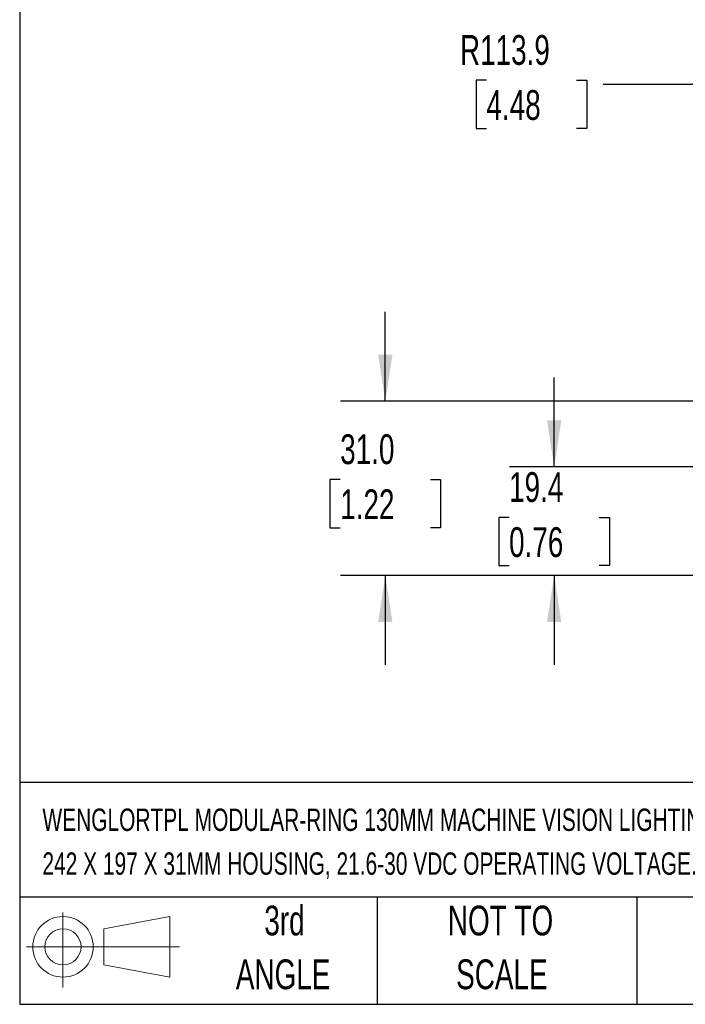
# Model space of a CAD drawing. Header units: millimetres. Extents: x 32 to 1365, y 32 to 1048.
# Tile 1 of 27: x 32 to 268, y 32 to 382. Entities that reach past the tile are written whole.
import ezdxf

# ---------------------------------------------------------------- set-up
doc = ezdxf.new("R2010")
doc.units = ezdxf.units.MM
doc.header["$LTSCALE"] = 5
doc.layers.add('DIMENSIONS', color=140, linetype='Continuous', lineweight=25)
doc.layers.add('TEXT', color=140, linetype='Continuous', lineweight=25)
doc.styles.add('SLDTEXTSTYLE0', font='TXT', dxfattribs={"width": 0.7})
doc.dimstyles.new('SLDDIMSTYLE2', dxfattribs={"dimtxt": 10.790039, "dimasz": 16.51, "dimexe": 0, "dimexo": 0.0625, "dimgap": 2.69751, "dimtad": 0, "dimtih": 1, "dimtoh": 1, "dimlfac": 0.5, "dimrnd": 1e-09, "dimzin": 12, "dimdsep": 46, "dimtxsty": 'SLDTEXTSTYLE0', "dimsah": 1, "dimcen": 0, "dimadec": 0, "dimazin": 3, "dimtfac": 1, "dimtofl": 0, "dimtmove": 0, "dimatfit": 3, "dimfxl": 0, "dimfrac": 2, "dimtolj": 1, "dimtzin": 12, "dimarcsym": 0})
doc.dimstyles.new('SLDDIMSTYLE4', dxfattribs={"dimtxt": 10.790039, "dimasz": 16.51, "dimexe": 0, "dimexo": 0.0625, "dimgap": 2.69751, "dimtad": 0, "dimtih": 1, "dimtoh": 1, "dimlfac": 0.5, "dimrnd": 1e-09, "dimzin": 4, "dimdsep": 46, "dimtxsty": 'SLDTEXTSTYLE0', "dimsah": 1, "dimcen": 0.09, "dimadec": 0, "dimazin": 1, "dimtfac": 1, "dimtmove": 0, "dimatfit": 0, "dimfxl": 0, "dimfrac": 2, "dimtolj": 1, "dimtzin": 12, "dimarcsym": 0})
doc.dimstyles.new('SLDDIMSTYLE5', dxfattribs={"dimtxt": 10.790039, "dimasz": 16.51, "dimexe": 0, "dimexo": 0.0625, "dimgap": 2.69751, "dimtad": 0, "dimtih": 1, "dimtoh": 1, "dimlfac": 0.5, "dimrnd": 1e-09, "dimzin": 12, "dimdsep": 46, "dimtxsty": 'SLDTEXTSTYLE0', "dimsah": 1, "dimcen": 0.09, "dimadec": 0, "dimazin": 3, "dimtfac": 1, "dimtmove": 0, "dimatfit": 0, "dimfxl": 0, "dimfrac": 2, "dimtolj": 1, "dimtzin": 12, "dimarcsym": 0})

# ---------------------------------------------------------------- blocks, each defined once
blk = doc.blocks.new('Block11')
at = {"color": 7, "linetype": 'Continuous', "lineweight": 18}
for p, q in [((12.94, 26.55), (12.94, 0)), ((27.4, 20.84), (50.88, 25.16)), ((50.88, 25.16), (50.88, 3.66)), ((27.4, 7.98), (27.4, 20.84)), ((0, 14.41), (54.37, 14.41)), ((27.4, 7.98), (50.88, 3.66))]:
    blk.add_line(p, q, dxfattribs=at)
for radius in [10.75, 6.43]:
    blk.add_circle((12.94, 14.41), radius, dxfattribs=at)
blk = doc.blocks.new('Block12')
at = {"color": 7, "linetype": 'Continuous'}
blk.add_blockref('Block11', (0, 0), dxfattribs=at)
blk = doc.blocks.new('SW_NOTE_0')
at = {"layer": 'TEXT', "color": 0, "char_height": 7.9375, "attachment_point": 1, "style": 'SLDTEXTSTYLE0'}
for s, insert in [('WENGLORTPL MODULAR-RING 130MM MACHINE VISION LIGHTING, RING LIGHT, VISIBLE RED AND CYAN LIGHT EMISSION,', (0, 10.23)), ('242 X 197 X 31MM HOUSING, 21.6-30 VDC OPERATING VOLTAGE.', (0, -5.35))]:
    blk.add_mtext(s, dxfattribs=dict(at, insert=insert))
blk = doc.blocks.new('SW_NOTE_0_4')
at = {"layer": 'TEXT', "color": 0, "char_height": 10.583, "attachment_point": 2, "style": 'SLDTEXTSTYLE0'}
for s, insert in [('NOT TO', (26.29, 13.64)), ('SCALE', (26.77, -5.47))]:
    blk.add_mtext(s, dxfattribs=dict(at, insert=insert))
blk = doc.blocks.new('SW_NOTE_0_5')
at = {"layer": 'TEXT', "color": 0, "char_height": 10.583, "attachment_point": 2, "style": 'SLDTEXTSTYLE0'}
for s, insert in [('3rd', (11.58, 13.64)), ('ANGLE', (11.09, -5.47))]:
    blk.add_mtext(s, dxfattribs=dict(at, insert=insert))
blk = doc.blocks.new('_D_11')
at = {"layer": 'DIMENSIONS'}
for p, q in [((357.03, 461.48), (270.77, 358.63)), ((197.56, 360.15), (193.94, 360.15)), ((193.94, 360.15), (193.94, 343)), ((229.62, 360.15), (233.25, 360.15)), ((233.25, 360.15), (233.25, 343)), ((270.77, 358.63), (239.02, 358.63)), ((193.94, 343), (197.56, 343)), ((233.25, 343), (229.62, 343))]:
    blk.add_line(p, q, dxfattribs=at)
blk.add_solid([(357.03, 461.48), (344.47, 450.46), (348.37, 447.2)], dxfattribs=at)
at = {"layer": 'DIMENSIONS', "char_height": 10.583, "attachment_point": 1, "style": 'SLDTEXTSTYLE0'}
for s, insert in [('R113.9', (188.16, 376.2)), ('4.48', (197.56, 356.64))]:
    blk.add_mtext(s, dxfattribs=dict(at, insert=insert))
blk = doc.blocks.new('_D_20')
at = {"layer": 'DIMENSIONS'}
for p, q in [((221.64, 222.8), (221.64, 254.55)), ((417.72, 222.8), (205.77, 222.8)), ((205.61, 204.81), (201.99, 204.81)), ((201.99, 204.81), (201.99, 187.66)), ((237.67, 204.81), (241.3, 204.81)), ((241.3, 204.81), (241.3, 187.66)), ((201.99, 187.66), (205.61, 187.66)), ((241.3, 187.66), (237.67, 187.66)), ((267.2, 184.1), (205.77, 184.1)), ((221.64, 184.1), (221.64, 152.35))]:
    blk.add_line(p, q, dxfattribs=at)
for points in [[(221.64, 222.8), (224.18, 239.31), (219.1, 239.31)], [(221.64, 184.1), (219.1, 167.59), (224.18, 167.59)]]:
    blk.add_solid(points, dxfattribs=at)
at = {"layer": 'DIMENSIONS', "char_height": 10.583, "attachment_point": 1, "style": 'SLDTEXTSTYLE0'}
for s, insert in [('19.4', (205.61, 220.86)), ('0.76', (205.61, 201.3))]:
    blk.add_mtext(s, dxfattribs=dict(at, insert=insert))
blk = doc.blocks.new('_D_21')
at = {"layer": 'DIMENSIONS'}
for p, q in [((161.64, 246.1), (161.64, 277.85)), ((406.29, 246.1), (145.77, 246.1)), ((145.61, 218.25), (141.99, 218.25)), ((141.99, 218.25), (141.99, 201.11)), ((177.67, 218.25), (181.3, 218.25)), ((181.3, 218.25), (181.3, 201.11)), ((141.99, 201.11), (145.61, 201.11)), ((181.3, 201.11), (177.67, 201.11)), ((406.29, 184.1), (145.77, 184.1)), ((161.64, 184.1), (161.64, 152.35))]:
    blk.add_line(p, q, dxfattribs=at)
for points in [[(161.64, 246.1), (164.18, 262.61), (159.1, 262.61)], [(161.64, 184.1), (159.1, 167.59), (164.18, 167.59)]]:
    blk.add_solid(points, dxfattribs=at)
at = {"layer": 'DIMENSIONS', "char_height": 10.583, "attachment_point": 1, "style": 'SLDTEXTSTYLE0'}
for s, insert in [('31.0', (145.61, 234.31)), ('1.22', (145.61, 214.75))]:
    blk.add_mtext(s, dxfattribs=dict(at, insert=insert))
blk = doc.blocks.new('SW_NOTE_0_8')
at = {"layer": 'TEXT', "color": 0, "attachment_point": 3, "style": 'SLDTEXTSTYLE0'}
for s, insert, char_height in [('5-PIN M12', (-4.61, 11.87), 10.583), ('QUICK DISCONNECT', (-7.32, -7.24), 10.5833)]:
    blk.add_mtext(s, dxfattribs=dict(at, insert=insert, char_height=char_height))

msp = doc.modelspace()

# ---------------------------------------------------------------- linework, layer by layer
at = {"layer": 'TEXT'}
for p, q in [((31.75, 1047.75), (31.75, 31.75)), ((1365.25, 110.631), (31.75, 110.631)), ((1365.25, 69.85), (31.75, 69.85)), ((158.75, 69.85), (158.75, 31.75)), ((251.058, 69.85), (251.058, 31.75)), ((31.75, 31.75), (1365.25, 31.75))]:
    msp.add_line(p, q, dxfattribs=at)

# ---------------------------------------------------------------- block references
for name, p in [('SW_NOTE_0_8', (382.327, 282.697)), ('SW_NOTE_0', (39.829, 91.079)), ('SW_NOTE_0_5', (114.237, 53.177)), ('SW_NOTE_0_4', (176.286, 53.177)), ('Block12', (34.19, 37.769))]:
    msp.add_blockref(name, p, dxfattribs=at)

# ---------------------------------------------------------------- dimensions: what is measured, and where the dimension line sits
at = {"layer": 'DIMENSIONS'}
dim = msp.add_radius_dim(center=(503.399, 636.009), mpoint=(357.029, 461.48), dimstyle='SLDDIMSTYLE2', dxfattribs=at)
dim.commit()
dim.dimension.update_dxf_attribs({"geometry": '_D_11', "text_midpoint": (213.59, 358.627), "dimtype": 164})
for base, p1, p2, dimstyle, picture, middle in [((161.642, 246.098), (412.642, 184.098), (412.642, 246.098), 'SLDDIMSTYLE4', '_D_21', (161.642, 218.255)), ((221.642, 222.798), (273.548, 184.098), (424.07, 222.798), 'SLDDIMSTYLE5', '_D_20', (221.642, 204.806))]:
    dim = msp.add_linear_dim(base=base, p1=p1, p2=p2, angle=90, dimstyle=dimstyle, dxfattribs=at)
    dim.commit()
    dim.dimension.update_dxf_attribs({"geometry": picture, "text_midpoint": middle, "dimtype": 160})

doc.saveas('drawing.dxf')
